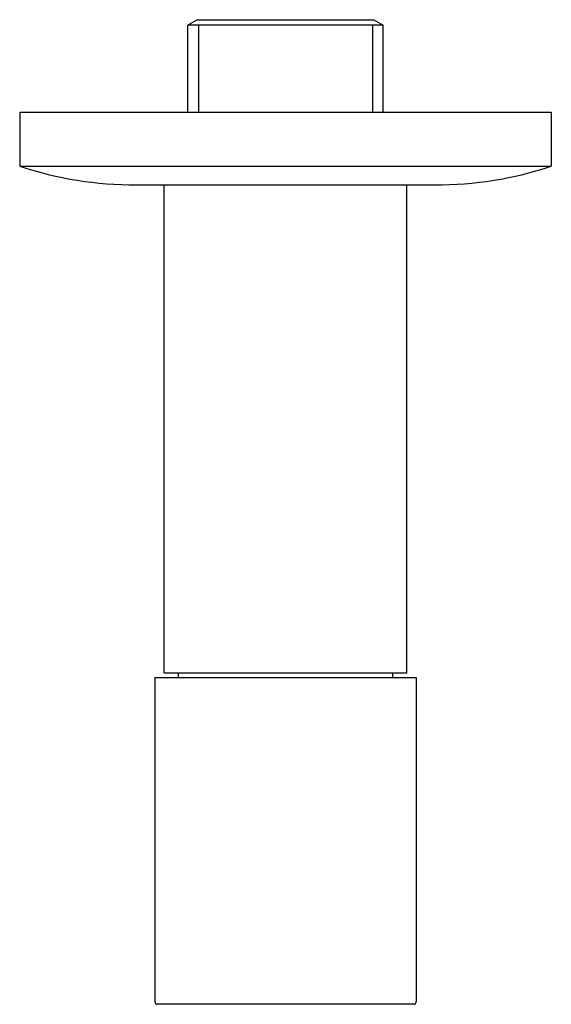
# Model space of a CAD drawing. Header units: millimetres. Extents: x -0.029 to 0.029, y -0.096 to 0.01.
import ezdxf

# ---------------------------------------------------------------- set-up
doc = ezdxf.new("R2010")
doc.units = ezdxf.units.MM
doc.layers.add('BLOCKS', color=3, linetype='Continuous')

msp = doc.modelspace()

# ---------------------------------------------------------------- linework, layer by layer
at = {"layer": 'BLOCKS'}
for p, q in [((-0.009477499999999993, 0.009905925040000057), (-0.01047749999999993, 0.009328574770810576)), ((-0.009477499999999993, 0.009905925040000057), (0.009477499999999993, 0.009905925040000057)), ((0.009477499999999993, 0.009905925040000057), (0.01047749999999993, 0.009328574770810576)), ((-0.01047749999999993, 0), (-0.01047749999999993, 0.009328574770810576)), ((0.01047749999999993, 0.009328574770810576), (-0.01047749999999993, 0.009328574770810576)), ((-0.00931500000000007, 0.009328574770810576), (-0.00931500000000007, 0)), ((0.00931500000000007, 0.009328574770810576), (0.00931500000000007, 0)), ((0.01047749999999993, 0), (0.01047749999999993, 0.009328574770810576)), ((-0.02850000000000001, 0), (-0.02850000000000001, -0.005799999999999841)), ((-0.02850000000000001, 0), (0.02850000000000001, 0)), ((0.02850000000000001, 0), (0.02850000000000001, -0.005799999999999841)), ((-0.02850000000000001, -0.005799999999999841), (0.02850000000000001, -0.005799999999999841)), ((-0.01601000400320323, -0.007799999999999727), (0.01601000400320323, -0.007799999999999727)), ((-0.01299999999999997, -0.06009407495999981), (-0.01299999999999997, -0.007799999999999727)), ((0.01299999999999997, -0.06009407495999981), (0.01299999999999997, -0.007799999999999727)), ((-0.01299999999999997, -0.06009407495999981), (0.01299999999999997, -0.06009407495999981)), ((-0.01399999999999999, -0.06059407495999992), (-0.01399999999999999, -0.09534407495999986)), ((-0.01399999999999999, -0.06059407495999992), (0.01399999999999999, -0.06059407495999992)), ((0.01399999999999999, -0.06059407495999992), (0.01399999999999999, -0.09534407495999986)), ((0.01375, -0.09559407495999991), (-0.01375, -0.09559407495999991))]:
    msp.add_line(p, q, dxfattribs=at)
for centre, radius, start, end in [((-0.01601000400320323, 0.03220000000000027), 0.04, 251.8051276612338, 270), ((0.01601000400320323, 0.03220000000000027), 0.04, 270, 288.1948723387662), ((-0.01049999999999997, -0.06034407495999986), 0.001, 165.5224878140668, 194.4775121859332), ((0.01049999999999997, -0.06034407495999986), 0.001, 345.5224878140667, 14.47751218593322), ((-0.01375, -0.09534407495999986), 0.00025, 180, 270), ((0.01375, -0.09534407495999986), 0.00025, 270, 0)]:
    msp.add_arc(centre, radius, start, end, dxfattribs=at)

doc.saveas('drawing.dxf')
